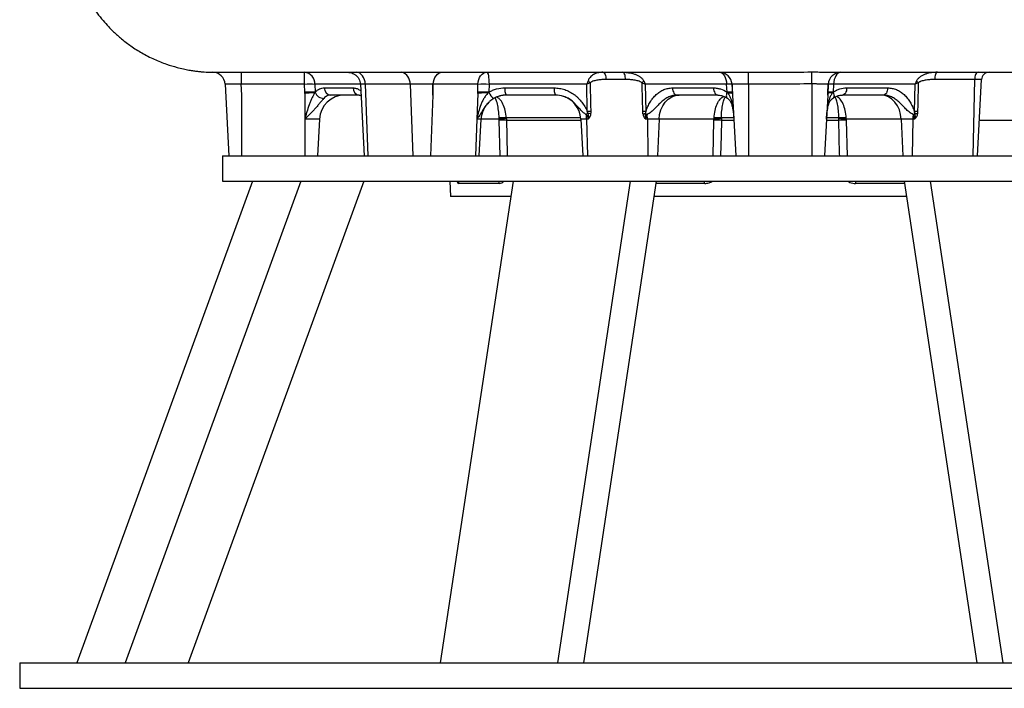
# Model space of a CAD drawing. Header units: millimetres. Extents: x 651 to 1391, y 655 to 2770.
# Tile 1 of 13: x 651 to 1039, y 655 to 919. Entities that reach past the tile are written whole.
import ezdxf

# ---------------------------------------------------------------- set-up
doc = ezdxf.new("R2010")
doc.units = ezdxf.units.MM

msp = doc.modelspace()

# ---------------------------------------------------------------- linework, layer by layer
at = {"color": 7, "linetype": 'Continuous', "lineweight": 25}
for p, q in [((738.46, 893.75), (738.46, 898.49)), ((763.35, 893.75), (763.35, 898.49)), ((928.49, 898.49), (930.03, 898.49)), ((1030.73, 898.47), (1031.1, 898.49)), ((731.98, 893.77), (733.46, 865.49)), ((738.23, 893.96), (738.46, 889.49)), ((763.35, 893.75), (738.46, 893.75)), ((763.43, 890.66), (763.35, 893.75)), ((767.44, 893.75), (767.52, 890.66)), ((785.38, 893.75), (786.86, 865.49)), ((787.28, 893.79), (788.33, 865.49)), ((804.96, 893.8), (806.01, 865.49)), ((813.97, 893.96), (813.97, 889.49)), ((831.72, 893.75), (814.12, 893.75)), ((831.67, 890.66), (831.72, 893.75)), ((836.12, 893.75), (836.06, 890.66)), ((874.72, 893.75), (836.12, 893.75)), ((874.9, 883.09), (874.72, 893.75)), ((929.85, 893.75), (897.74, 893.75)), ((897.74, 893.75), (898, 883.09)), ((930.01, 890.66), (929.85, 893.75)), ((931.97, 893.96), (932.2, 889.49)), ((938.46, 893.87), (938.46, 865.49)), ((963.46, 893.9), (963.46, 865.49)), ((969.95, 893.96), (969.72, 889.49)), ((972.07, 893.75), (971.91, 890.66)), ((1004.18, 893.75), (972.07, 893.75)), ((1003.93, 883.09), (1004.18, 893.75)), ((1028.83, 865.49), (1030.41, 895.65)), ((763.46, 890.16), (763.46, 880.02)), ((771.14, 892.33), (782.47, 892.33)), ((831.67, 890.16), (831.29, 880.02)), ((842.39, 892.33), (861.83, 892.33)), ((908.52, 892.33), (924.69, 892.33)), ((977.23, 892.33), (993.41, 892.33)), ((738.46, 889.49), (738.46, 865.49)), ((784.92, 889.49), (773.6, 889.49)), ((813.97, 889.49), (813.08, 865.49)), ((862.35, 889.49), (842.91, 889.49)), ((926.41, 889.49), (910.24, 889.49)), ((932.2, 889.49), (933.46, 865.49)), ((969.72, 889.49), (968.46, 865.49)), ((991.69, 889.49), (975.51, 889.49)), ((769.22, 880.02), (763.46, 880.02)), ((763.46, 880.02), (763.46, 865.49)), ((769.22, 880.02), (768.46, 865.49)), ((831.29, 880.02), (830.75, 865.49)), ((832.22, 865.49), (832.98, 880.02)), ((872.33, 880.02), (873.09, 865.49)), ((875.26, 880.02), (874.62, 880.02)), ((898.58, 880.02), (897.9, 880.02)), ((903.2, 880.02), (898.58, 880.02)), ((924.87, 880.02), (903.2, 880.02)), ((998.73, 880.02), (977.06, 880.02)), ((1003.34, 880.02), (998.73, 880.02)), ((1004.02, 880.02), (1003.34, 880.02)), ((730.96, 865.49), (730.96, 855.49)), ((730.96, 865.49), (1170.96, 865.49)), ((742.76, 855.49), (673.47, 665.49)), ((761.89, 855.49), (692.6, 665.49)), ((786.73, 855.49), (717.44, 665.49)), ((730.96, 855.49), (1170.96, 855.49)), ((845.59, 855.49), (816.89, 665.49)), ((820.65, 855.49), (820.96, 849.49)), ((840.23, 854.65), (824.14, 854.65)), ((891.78, 855.49), (863.08, 665.49)), ((902.07, 855.49), (873.37, 665.49)), ((999.86, 855.49), (1028.56, 665.49)), ((1010.14, 855.49), (1038.84, 665.49)), ((844.68, 849.49), (820.96, 849.49)), ((1000.76, 849.49), (901.16, 849.49)), ((650.96, 665.49), (650.96, 655.49)), ((650.96, 665.49), (1250.96, 665.49)), ((650.96, 655.49), (1250.96, 655.49))]:
    msp.add_line(p, q, dxfattribs=at)
at = {"color": 8, "linetype": 'Continuous', "lineweight": 25}
for p, q in [((780.45, 898.49), (780.48, 898.49)), ((785.35, 893.75), (767.44, 893.75)), ((1027.68, 895.65), (1026.96, 865.49)), ((832.98, 880.02), (831.29, 880.02)), ((840.11, 880.02), (832.98, 880.02)), ((840.48, 865.49), (840.13, 879.54)), ((874.62, 880.02), (872.33, 880.02)), ((874.62, 880.02), (874.96, 865.49)), ((898.58, 880.02), (898.82, 865.49)), ((903.2, 880.02), (902.59, 865.49)), ((924.55, 865.49), (924.86, 879.54)), ((974.16, 879.54), (969.2, 879.54)), ((974.15, 880.49), (969.26, 880.49)), ((977.06, 879.54), (977.37, 865.49)), ((998.73, 880.02), (999.33, 865.49)), ((1003.34, 880.02), (1003.1, 865.49)), ((921.19, 854.65), (901.94, 854.65)), ((999.98, 854.65), (980.73, 854.65))]:
    msp.add_line(p, q, dxfattribs=at)
at = {"color": 7, "linetype": 'Continuous', "lineweight": 25, "flags": 128}
for points in [[(787.28, 893.79), (787.19, 894.71), (786.97, 895.58), (786.65, 896.38), (786.23, 897.09), (785.73, 897.68), (785.15, 898.12), (784.53, 898.41), (783.89, 898.53)], [(814.12, 893.75), (814.22, 894.69), (814.44, 895.59), (814.78, 896.4), (815.22, 897.12), (815.75, 897.7), (816.34, 898.14), (816.99, 898.4), (817.65, 898.49)], [(831.72, 893.75), (831.82, 894.69), (832.04, 895.59), (832.38, 896.4), (832.82, 897.12), (833.35, 897.7), (833.94, 898.14), (834.59, 898.4), (835.25, 898.49)], [(835.25, 898.49), (835.42, 898.4), (835.57, 898.14), (835.72, 897.7), (835.85, 897.12), (835.96, 896.4), (836.04, 895.59), (836.09, 894.69), (836.12, 893.75)], [(881.04, 898.49), (881.27, 898.44), (881.49, 898.28), (881.69, 898.02), (881.88, 897.67), (882.03, 897.24), (882.14, 896.75), (882.22, 896.21), (882.25, 895.65)], [(889.98, 895.65), (889.95, 896.21), (889.88, 896.75), (889.78, 897.24), (889.65, 897.67), (889.48, 898.02), (889.3, 898.28), (889.11, 898.44), (888.9, 898.49)], [(926.99, 898.49), (927.53, 898.4), (928.05, 898.14), (928.53, 897.7), (928.96, 897.12), (929.32, 896.4), (929.59, 895.59), (929.77, 894.69), (929.85, 893.75)], [(938.46, 893.87), (938.47, 894.76), (938.47, 895.62), (938.47, 896.4), (938.47, 897.1), (938.48, 897.69), (938.48, 898.14), (938.48, 898.45), (938.48, 898.59)], [(963.46, 893.9), (963.46, 894.78), (963.45, 895.63), (963.45, 896.42), (963.44, 897.11), (963.44, 897.7), (963.43, 898.15), (963.43, 898.46), (963.43, 898.62)], [(974.94, 898.49), (974.4, 898.4), (973.87, 898.14), (973.39, 897.7), (972.96, 897.12), (972.61, 896.4), (972.33, 895.59), (972.15, 894.69), (972.07, 893.75)], [(1013.02, 898.49), (1012.82, 898.44), (1012.62, 898.28), (1012.44, 898.02), (1012.28, 897.67), (1012.14, 897.24), (1012.04, 896.75), (1011.97, 896.21), (1011.94, 895.65)], [(1029.03, 898.49), (1028.77, 898.44), (1028.53, 898.28), (1028.3, 898.02), (1028.1, 897.67), (1027.93, 897.24), (1027.8, 896.75), (1027.71, 896.21), (1027.68, 895.65)], [(876.05, 894.31), (876.2, 885.66), (876.24, 883.09)], [(896.74, 883.09), (896.5, 893.08), (896.47, 894.31)], [(1005.45, 894.31), (1005.25, 885.66), (1005.19, 883.09)], [(908.52, 892.33), (908.56, 891.77), (908.67, 891.24), (908.84, 890.74), (909.05, 890.32), (909.31, 889.97), (909.6, 889.71), (909.91, 889.55), (910.24, 889.49)], [(924.69, 892.33), (924.74, 891.77), (924.85, 891.24), (925.01, 890.74), (925.23, 890.32), (925.48, 889.97), (925.77, 889.71), (926.09, 889.55), (926.41, 889.49)], [(977.23, 892.33), (977.18, 891.77), (977.08, 891.24), (976.91, 890.74), (976.7, 890.32), (976.44, 889.97), (976.15, 889.71), (975.84, 889.55), (975.51, 889.49)], [(993.41, 892.33), (993.36, 891.77), (993.25, 891.24), (993.09, 890.74), (992.87, 890.32), (992.62, 889.97), (992.33, 889.71), (992.01, 889.55), (991.69, 889.49)], [(903.2, 880.02), (903.42, 881.89), (903.92, 883.68), (904.67, 885.32), (905.66, 886.75), (906.84, 887.91), (908.18, 888.78), (909.62, 889.31), (911.12, 889.49)], [(998.73, 880.02), (998.5, 881.89), (998.01, 883.68), (997.25, 885.32), (996.26, 886.75), (995.08, 887.91), (993.74, 888.78), (992.3, 889.31), (990.8, 889.49)], [(896.82, 882.08), (896.96, 882.1), (897.09, 882.13), (897.22, 882.15), (897.34, 882.17), (897.47, 882.2), (897.59, 882.22), (897.72, 882.24), (897.84, 882.26)], [(1005.1, 882.08), (1004.97, 882.1), (1004.84, 882.13), (1004.71, 882.15), (1004.58, 882.17), (1004.45, 882.2), (1004.33, 882.22), (1004.21, 882.24), (1004.09, 882.26)]]:
    msp.add_lwpolyline(points, dxfattribs=at)
at = {"color": 8, "linetype": 'Continuous', "lineweight": 25, "flags": 128}
for points in [[(930.03, 890.63), (929.84, 890.11), (929.74, 889.63), (929.71, 889.18), (929.76, 888.81), (929.89, 888.51), (930.09, 888.31)], [(971.89, 890.63), (972.08, 890.11), (972.19, 889.63), (972.22, 889.18), (972.17, 888.81), (972.03, 888.51), (971.84, 888.31)], [(842.98, 879.54), (843.13, 873.55), (843.34, 865.49)], [(927.77, 879.54), (927.64, 873.55), (927.47, 865.49)], [(974.46, 865.49), (974.44, 866.32), (974.16, 879.54)], [(823.98, 855.49), (824.06, 855.21), (824.14, 854.65)], [(840.23, 854.65), (840.16, 855.21), (840.09, 855.49)], [(921.19, 854.65), (921.17, 855.21), (921.15, 855.49)], [(980.77, 855.49), (980.75, 855.21), (980.73, 854.65)]]:
    msp.add_lwpolyline(points, dxfattribs=at)
at = {"color": 7, "linetype": 'Continuous', "lineweight": 25}
for centre, radius, start, end in [((726.99, 893.5), 5, 3, 88.8648), ((762.88, 893.95), 4.56, 357.4767, 84.1252), ((800.5, 894.2), 4.47, 354.9934, 76.1289), ((926.99, 893.49), 5, 3, 90), ((974.94, 893.49), 5, 90, 177), ((1033.41, 895.49), 3, 90.0026, 177.1233), ((765.39, 832.3), 61.48, 88.0939, 91.9061), ((833.92, 822.09), 71.69, 88.2424, 91.7576), ((869.8, 888.87), 8.28, 41.0059, 49.1458), ((888.41, 901.41), 10.74, 318.6357, 324.2991), ((930.92, 879.99), 13.8, 85.5758, 94.4242), ((971.01, 879.99), 13.8, 85.5758, 94.4242), ((1013.52, 901.41), 10.74, 215.7009, 221.3643), ((765.48, 829.21), 61.48, 88.0939, 91.9061), ((770.96, 891.85), 3.66, 199.5174, 270.4637), ((773.88, 892.21), 2.74, 177.4767, 264.1252), ((785.2, 892.21), 2.74, 177.4767, 264.1252), ((833.87, 819), 71.69, 88.2424, 91.7576), ((840.68, 892.39), 4.96, 200.7589, 237.714), ((846.8, 891.67), 4.47, 171.486, 209.2533), ((866.25, 891.67), 4.47, 171.486, 209.2533), ((931.08, 876.9), 13.8, 85.5758, 94.4242), ((970.85, 876.9), 13.8, 85.5758, 94.4242), ((779.21, 879.49), 10, 90, 177), ((842.97, 879.49), 10, 133.1968, 177), ((842.97, 879.49), 10, 90, 120.581), ((862.34, 879.49), 10, 3, 77.3309), ((900.77, 844.12), 45.96, 123.9002, 124.8558), ((853.11, 879.51), 21.51, 1.3366, 6.1859), ((875.57, 798.21), 84.88, 89.5468, 90.4532), ((869.69, 848.04), 34.66, 79.1753, 80.9645), ((897.37, 808.35), 74.74, 89.5169, 90.4831), ((902.29, 888.37), 7.56, 233.9063, 239.9217), ((867.35, 879.52), 31.24, 0.915, 4.25), ((1034.57, 879.52), 31.24, 175.75, 179.085), ((999.63, 888.37), 7.56, 300.0783, 306.0937), ((1004.56, 808.35), 74.74, 89.5169, 90.4831), ((841.52, 861.08), 19.46, 85.8167, 94.1833), ((842.55, 845.61), 34.49, 89.3288, 94.0581), ((841.56, 842.52), 37.05, 87.7957, 92.2043), ((926.32, 840.96), 38.61, 87.8441, 92.1559), ((927.1, 853.2), 26.91, 88.5654, 94.7532), ((926.33, 860.27), 20.27, 85.9077, 94.0923), ((975.59, 860.27), 20.27, 85.9077, 94.0923), ((974.83, 853.2), 26.91, 85.2468, 91.4346), ((975.61, 840.96), 38.61, 87.8441, 92.1559)]:
    msp.add_arc(centre, radius, start, end, dxfattribs=at)
for points, knots in [([(667.48, 977.63), (667.52, 976.48), (667.68, 972.14), (668.34, 964.9), (669.37, 956.21), (670.58, 948.37), (671.94, 941.34), (673.99, 935.25), (676.35, 930.03), (678.87, 925.62), (681.36, 921.98), (683.7, 919.03), (685.87, 916.61), (688.28, 914.18), (691.21, 911.57), (694.93, 908.74), (699.23, 906.01), (703.93, 903.6), (708.59, 901.74), (712.48, 900.54), (715.45, 899.82), (717.64, 899.39), (719.57, 899.08), (721.22, 898.87), (722.67, 898.72), (724.01, 898.62), (725.21, 898.55), (726.22, 898.52), (726.8, 898.51), (727.01, 898.5), (727.02, 898.5)], [0, 0, 0, 0, 0.028443, 0.106969, 0.179045, 0.244183, 0.302576, 0.355222, 0.402321, 0.44398, 0.480282, 0.511293, 0.537061, 0.560961, 0.596008, 0.634681, 0.676964, 0.722817, 0.765998, 0.80186, 0.823975, 0.841994, 0.857258, 0.872545, 0.888996, 0.907509, 0.933323, 0.963749, 0.99926, 1, 1, 1, 1]), ([(727.02, 898.5), (727.27, 898.5), (727.8, 898.5), (728.68, 898.5), (730.52, 898.49), (733.82, 898.49), (738.18, 898.49), (743.53, 898.49), (749.53, 898.49), (755.98, 898.49), (762.71, 898.49), (770.11, 898.49), (776.05, 898.49), (779.67, 898.49), (780.45, 898.49)], [0, 0, 0, 0, 0.034391, 0.073738, 0.181233, 0.289018, 0.396673, 0.504382, 0.61234, 0.702694, 0.793578, 0.885157, 0.975463, 1, 1, 1, 1]), ([(727.09, 898.5), (727.09, 898.5), (727.22, 898.5), (727.61, 898.5), (727.77, 898.5), (728.06, 898.49), (728.16, 898.49), (728.33, 898.49), (728.38, 898.49), (728.5, 898.49), (728.56, 898.49), (728.63, 898.49)], [0, 0, 0, 0, 0.5, 0.5, 0.75, 0.75, 0.875, 0.875, 0.9375, 0.9375, 1, 1, 1, 1]), ([(728.63, 898.49), (728.88, 898.49), (729.16, 898.49), (729.78, 898.49), (730.11, 898.49), (730.81, 898.49), (731.18, 898.49), (731.97, 898.49), (732.38, 898.49), (733.67, 898.49), (734.57, 898.49), (736, 898.49), (736.49, 898.49), (737.47, 898.49), (737.97, 898.49), (738.46, 898.49)], [0, 0, 0, 0, 0.125, 0.125, 0.25, 0.25, 0.375, 0.375, 0.5, 0.5, 0.75, 0.75, 0.875, 0.875, 1, 1, 1, 1]), ([(780.43, 898.49), (780.43, 898.49), (780.43, 898.49), (780.47, 898.49), (780.54, 898.49), (780.7, 898.48), (781.19, 898.44), (781.97, 898.27), (782.94, 897.84), (783.8, 897.2), (784.52, 896.39), (785.04, 895.41), (785.34, 894.5), (785.35, 893.93), (785.35, 893.75)], [0, 0, 0, 0, 0.009111, 0.032913, 0.045863, 0.060867, 0.101473, 0.230842, 0.367905, 0.508313, 0.637271, 0.781535, 0.931911, 1, 1, 1, 1]), ([(780.48, 898.49), (780.59, 898.49), (780.74, 898.5), (781.15, 898.5), (781.39, 898.51), (781.97, 898.52), (782.3, 898.52), (783.04, 898.53), (783.44, 898.53), (783.89, 898.53)], [0, 0, 0, 0, 0.25, 0.25, 0.5, 0.5, 0.75, 0.75, 1, 1, 1, 1]), ([(783.89, 898.53), (786.82, 898.52), (789.76, 898.52), (795.65, 898.52), (798.61, 898.53), (801.57, 898.54)], [0, 0, 0, 0, 0.5, 0.5, 1, 1, 1, 1]), ([(801.57, 898.54), (802.07, 898.54), (802.6, 898.54), (803.45, 898.54), (803.74, 898.53), (804.34, 898.53), (804.65, 898.53), (805.59, 898.52), (806.23, 898.51), (807.23, 898.5), (807.57, 898.5), (808.08, 898.49), (808.25, 898.49), (808.6, 898.49), (808.78, 898.49), (808.95, 898.49)], [0, 0, 0, 0, 0.25, 0.25, 0.375, 0.375, 0.5, 0.5, 0.75, 0.75, 0.875, 0.875, 0.9375, 0.9375, 1, 1, 1, 1]), ([(808.95, 898.49), (808.95, 898.49), (809.24, 898.49), (809.53, 898.49), (809.81, 898.49)], [0, 0, 0, 0, 0.000069, 1, 1, 1, 1]), ([(809.81, 898.49), (810.83, 898.49), (814.61, 898.49), (821.22, 898.49), (829.25, 898.49), (836, 898.49), (841.47, 898.49), (846.13, 898.49), (851.21, 898.49), (857.32, 898.49), (864.69, 898.49), (873.41, 898.49), (882.86, 898.49), (892.96, 898.49), (903.61, 898.49), (915.32, 898.49), (923.73, 898.49), (928.25, 898.49), (928.49, 898.49)], [0, 0, 0, 0, 0.030484, 0.113135, 0.187448, 0.253373, 0.294534, 0.331982, 0.374375, 0.425319, 0.48789, 0.559938, 0.641575, 0.718839, 0.803303, 0.895137, 0.994537, 1, 1, 1, 1]), ([(881.04, 898.49), (880.46, 898.49), (879.89, 898.44), (878.79, 898.23), (878.25, 898.06), (877.47, 897.7), (877.22, 897.55), (876.73, 897.22), (876.5, 897.04), (876.06, 896.6), (875.85, 896.35), (875.58, 895.94), (875.5, 895.79), (875.35, 895.48), (875.28, 895.31), (875.22, 895.14)], [0, 0, 0, 0, 0.25, 0.25, 0.5, 0.5, 0.625, 0.625, 0.75, 0.75, 0.875, 0.875, 0.9375, 0.9375, 1, 1, 1, 1]), ([(888.9, 898.49), (889.68, 898.49), (890.45, 898.44), (891.96, 898.23), (892.71, 898.06), (893.82, 897.7), (894.18, 897.55), (894.88, 897.22), (895.22, 897.04), (895.86, 896.6), (896.17, 896.35), (896.57, 895.94), (896.7, 895.79), (896.93, 895.48), (897.04, 895.31), (897.13, 895.14)], [0, 0, 0, 0, 0.25, 0.25, 0.5, 0.5, 0.625, 0.625, 0.75, 0.75, 0.875, 0.875, 0.9375, 0.9375, 1, 1, 1, 1]), ([(930.03, 898.49), (930.17, 898.49), (930.32, 898.49), (930.61, 898.49), (930.76, 898.5), (931.22, 898.5), (931.54, 898.51), (932.19, 898.52), (932.53, 898.53), (933.23, 898.54), (933.58, 898.55), (934.3, 898.56), (934.66, 898.57), (935.41, 898.58), (935.78, 898.58), (936.93, 898.59), (937.7, 898.6), (938.48, 898.59)], [0, 0, 0, 0, 0.0625, 0.0625, 0.125, 0.125, 0.25, 0.25, 0.375, 0.375, 0.5, 0.5, 0.625, 0.625, 0.75, 0.75, 1, 1, 1, 1]), ([(938.48, 898.59), (942.64, 898.58), (946.8, 898.58), (955.11, 898.58), (959.27, 898.6), (963.43, 898.62)], [0, 0, 0, 0, 0.5, 0.5, 1, 1, 1, 1]), ([(963.43, 898.62), (964.26, 898.62), (965.09, 898.62), (966.3, 898.61), (966.7, 898.6), (967.49, 898.59), (967.89, 898.58), (969.03, 898.56), (969.75, 898.54), (970.79, 898.51), (971.12, 898.51), (971.59, 898.5), (971.75, 898.5), (971.97, 898.49), (972.05, 898.49), (972.19, 898.49), (972.27, 898.49), (972.34, 898.49)], [0, 0, 0, 0, 0.25, 0.25, 0.375, 0.375, 0.5, 0.5, 0.75, 0.75, 0.875, 0.875, 0.9375, 0.9375, 0.96875, 0.96875, 1, 1, 1, 1]), ([(972.34, 898.49), (972.34, 898.49), (972.64, 898.49), (973.27, 898.49), (973.6, 898.49), (973.77, 898.49)], [0, 0, 0, 0, 0.00002, 0.475537, 1, 1, 1, 1]), ([(973.77, 898.49), (974.01, 898.49), (978.57, 898.49), (987.55, 898.49), (1000.83, 898.49), (1014.45, 898.49), (1028.35, 898.49), (1042.47, 898.49), (1055.86, 898.49), (1068.44, 898.49), (1080.16, 898.49), (1090.63, 898.49), (1099.87, 898.49), (1107.91, 898.49), (1115.62, 898.49), (1120.3, 898.49), (1122.66, 898.49)], [0, 0, 0, 0, 0.003998, 0.07722, 0.153572, 0.233153, 0.316116, 0.402657, 0.492909, 0.571006, 0.651789, 0.735217, 0.799442, 0.86501, 0.931873, 1, 1, 1, 1]), ([(1013.02, 898.49), (1012.25, 898.49), (1011.48, 898.44), (1009.96, 898.23), (1009.21, 898.06), (1008.1, 897.7), (1007.74, 897.55), (1007.04, 897.22), (1006.7, 897.04), (1006.06, 896.6), (1005.75, 896.35), (1005.35, 895.94), (1005.22, 895.79), (1004.99, 895.48), (1004.88, 895.31), (1004.79, 895.14)], [0, 0, 0, 0, 0.25, 0.25, 0.5, 0.5, 0.625, 0.625, 0.75, 0.75, 0.875, 0.875, 0.9375, 0.9375, 1, 1, 1, 1]), ([(738.24, 893.75), (737.82, 893.75), (737.41, 893.75), (736.59, 893.75), (736.2, 893.75), (735.64, 893.75), (735.45, 893.75), (735.09, 893.75), (734.91, 893.75), (734.4, 893.75), (734.09, 893.75), (733.51, 893.75), (733.25, 893.75), (732.8, 893.75), (732.61, 893.75), (732.37, 893.76), (732.31, 893.76), (732.19, 893.76), (732.14, 893.76), (732.02, 893.77), (731.98, 893.77), (731.98, 893.77)], [0, 0, 0, 0, 0.125, 0.125, 0.25, 0.25, 0.3125, 0.3125, 0.375, 0.375, 0.5, 0.5, 0.625, 0.625, 0.75, 0.75, 0.8125, 0.8125, 0.875, 0.875, 1, 1, 1, 1]), ([(804.96, 893.8), (802.01, 893.79), (799.06, 893.79), (793.17, 893.78), (790.23, 893.78), (787.28, 893.79)], [0, 0, 0, 0, 0.5, 0.5, 1, 1, 1, 1]), ([(813.96, 893.75), (813.66, 893.75), (813.33, 893.75), (812.62, 893.75), (812.25, 893.75), (811.67, 893.75), (811.47, 893.75), (811.07, 893.75), (810.87, 893.75), (810.25, 893.75), (809.84, 893.75), (809.01, 893.75), (808.59, 893.76), (807.78, 893.77), (807.39, 893.78), (806.82, 893.79), (806.63, 893.79), (806.26, 893.8), (806.08, 893.8), (805.57, 893.81), (805.25, 893.81), (804.96, 893.8)], [0, 0, 0, 0, 0.125, 0.125, 0.25, 0.25, 0.3125, 0.3125, 0.375, 0.375, 0.5, 0.5, 0.625, 0.625, 0.75, 0.75, 0.8125, 0.8125, 0.875, 0.875, 1, 1, 1, 1]), ([(875.22, 895.14), (875.15, 894.91), (875.07, 894.69), (874.9, 894.22), (874.81, 893.99), (874.72, 893.75)], [0, 0, 0, 0, 0.5, 0.5, 1, 1, 1, 1]), ([(876.05, 894.31), (875.84, 894.22), (875.62, 894.13), (875.18, 893.94), (874.95, 893.85), (874.72, 893.75)], [0, 0, 0, 0, 0.5, 0.5, 1, 1, 1, 1]), ([(882.25, 895.65), (881.71, 895.65), (881.17, 895.63), (880.1, 895.56), (879.56, 895.51), (878.5, 895.35), (877.98, 895.24), (877.21, 894.99), (876.96, 894.9), (876.6, 894.72), (876.48, 894.65), (876.26, 894.5), (876.15, 894.41), (876.05, 894.31)], [0, 0, 0, 0, 0.25, 0.25, 0.5, 0.5, 0.75, 0.75, 0.875, 0.875, 0.9375, 0.9375, 1, 1, 1, 1]), ([(896.47, 894.31), (896.37, 894.41), (896.25, 894.5), (896, 894.65), (895.88, 894.72), (895.49, 894.9), (895.22, 894.99), (894.41, 895.24), (893.86, 895.35), (892.75, 895.51), (892.2, 895.56), (891.09, 895.63), (890.53, 895.65), (889.98, 895.65)], [0, 0, 0, 0, 0.0625, 0.0625, 0.125, 0.125, 0.25, 0.25, 0.5, 0.5, 0.75, 0.75, 1, 1, 1, 1]), ([(896.47, 894.31), (896.7, 894.22), (896.92, 894.13), (897.34, 893.94), (897.55, 893.85), (897.74, 893.75)], [0, 0, 0, 0, 0.5, 0.5, 1, 1, 1, 1]), ([(897.13, 895.14), (897.25, 894.91), (897.36, 894.69), (897.57, 894.22), (897.66, 893.99), (897.74, 893.75)], [0, 0, 0, 0, 0.5, 0.5, 1, 1, 1, 1]), ([(938.46, 893.87), (938.04, 893.87), (937.63, 893.87), (936.81, 893.86), (936.41, 893.84), (935.65, 893.82), (935.28, 893.8), (934.58, 893.77), (934.25, 893.76), (933.81, 893.75), (933.67, 893.75), (933.4, 893.75), (933.27, 893.75), (932.91, 893.75), (932.71, 893.75), (932.37, 893.75), (932.24, 893.75), (932.05, 893.75), (932, 893.75), (931.98, 893.75)], [0, 0, 0, 0, 0.125, 0.125, 0.25, 0.25, 0.375, 0.375, 0.5, 0.5, 0.5625, 0.5625, 0.625, 0.625, 0.75, 0.75, 0.875, 0.875, 1, 1, 1, 1]), ([(963.46, 893.9), (959.3, 893.87), (955.13, 893.86), (946.8, 893.85), (942.63, 893.86), (938.46, 893.87)], [0, 0, 0, 0, 0.5, 0.5, 1, 1, 1, 1]), ([(969.94, 893.75), (969.92, 893.75), (969.87, 893.75), (969.68, 893.75), (969.55, 893.75), (969.3, 893.75), (969.2, 893.75), (969, 893.75), (968.89, 893.75), (968.53, 893.75), (968.26, 893.75), (967.67, 893.77), (967.34, 893.79), (966.64, 893.83), (966.28, 893.84), (965.7, 893.87), (965.5, 893.87), (965.1, 893.89), (964.9, 893.89), (964.29, 893.9), (963.88, 893.9), (963.46, 893.9)], [0, 0, 0, 0, 0.125, 0.125, 0.25, 0.25, 0.3125, 0.3125, 0.375, 0.375, 0.5, 0.5, 0.625, 0.625, 0.75, 0.75, 0.8125, 0.8125, 0.875, 0.875, 1, 1, 1, 1]), ([(1004.79, 895.14), (1004.67, 894.91), (1004.56, 894.69), (1004.36, 894.22), (1004.27, 893.99), (1004.18, 893.75)], [0, 0, 0, 0, 0.5, 0.5, 1, 1, 1, 1]), ([(1005.45, 894.31), (1005.23, 894.22), (1005.01, 894.13), (1004.58, 893.94), (1004.38, 893.85), (1004.18, 893.75)], [0, 0, 0, 0, 0.5, 0.5, 1, 1, 1, 1]), ([(1011.94, 895.65), (1011.39, 895.65), (1010.84, 895.63), (1009.73, 895.56), (1009.17, 895.51), (1008.07, 895.35), (1007.51, 895.24), (1006.7, 894.99), (1006.43, 894.9), (1006.05, 894.72), (1005.92, 894.65), (1005.68, 894.5), (1005.56, 894.41), (1005.45, 894.31)], [0, 0, 0, 0, 0.25, 0.25, 0.5, 0.5, 0.75, 0.75, 0.875, 0.875, 0.9375, 0.9375, 1, 1, 1, 1]), ([(1027.68, 895.65), (1025.11, 895.65), (1022.52, 895.65), (1017.27, 895.65), (1014.62, 895.65), (1011.94, 895.65)], [0, 0, 0, 0, 0.5, 0.5, 1, 1, 1, 1]), ([(767.48, 890.6), (767.28, 890.27), (767.07, 889.9), (766.76, 889.32), (766.65, 889.12), (766.45, 888.72), (766.34, 888.51), (766.04, 887.88), (765.85, 887.45), (765.48, 886.56), (765.31, 886.11), (764.81, 884.74), (764.51, 883.81), (764.1, 882.39), (763.97, 881.92), (763.71, 880.97), (763.59, 880.49), (763.46, 880.02)], [0, 0, 0, 0, 0.125, 0.125, 0.1875, 0.1875, 0.25, 0.25, 0.375, 0.375, 0.5, 0.5, 0.75, 0.75, 0.875, 0.875, 1, 1, 1, 1]), ([(767.48, 890.6), (767.46, 890.58), (767.43, 890.57), (767.37, 890.55), (767.34, 890.54), (767.25, 890.51), (767.19, 890.5), (766.99, 890.46), (766.85, 890.44), (766.41, 890.39), (766.08, 890.36), (765.38, 890.3), (765.01, 890.28), (764.25, 890.22), (763.86, 890.19), (763.46, 890.16)], [0, 0, 0, 0, 0.03125, 0.03125, 0.0625, 0.0625, 0.125, 0.125, 0.25, 0.25, 0.5, 0.5, 0.75, 0.75, 1, 1, 1, 1]), ([(767.48, 890.6), (767.49, 890.61), (767.5, 890.61), (767.5, 890.62), (767.51, 890.62), (767.51, 890.63), (767.51, 890.63)], [0, 0, 0, 0, 0.00004581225, 0.00004581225, 0.00004581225, 0.00006531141, 0.00006531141, 0.00006531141, 0.00006531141]), ([(767.52, 890.66), (767.79, 890.93), (768.07, 891.18), (768.65, 891.59), (768.95, 891.77), (769.87, 892.19), (770.5, 892.33), (771.14, 892.33)], [0, 0, 0, 0, 0.25, 0.25, 0.5, 0.5, 1, 1, 1, 1]), ([(835.99, 890.6), (835.63, 890.27), (835.3, 889.9), (834.84, 889.32), (834.69, 889.12), (834.41, 888.72), (834.28, 888.51), (833.9, 887.88), (833.67, 887.45), (833.25, 886.56), (833.06, 886.11), (832.53, 884.74), (832.24, 883.81), (831.86, 882.39), (831.74, 881.92), (831.51, 880.97), (831.4, 880.49), (831.29, 880.02)], [0, 0, 0, 0, 0.125, 0.125, 0.1875, 0.1875, 0.25, 0.25, 0.375, 0.375, 0.5, 0.5, 0.75, 0.75, 0.875, 0.875, 1, 1, 1, 1]), ([(835.99, 890.6), (835.94, 890.58), (835.89, 890.57), (835.8, 890.55), (835.75, 890.54), (835.61, 890.51), (835.51, 890.5), (835.21, 890.46), (835.02, 890.44), (834.43, 890.39), (834.05, 890.36), (833.29, 890.3), (832.93, 890.28), (832.26, 890.22), (831.95, 890.19), (831.67, 890.16)], [0, 0, 0, 0, 0.03125, 0.03125, 0.0625, 0.0625, 0.125, 0.125, 0.25, 0.25, 0.5, 0.5, 0.75, 0.75, 1, 1, 1, 1]), ([(835.99, 890.6), (836, 890.61), (836.02, 890.61), (836.03, 890.62), (836.03, 890.62), (836.04, 890.63), (836.05, 890.63)], [0, 0, 0, 0, 0.00004581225, 0.00004581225, 0.00004581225, 0.00006531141, 0.00006531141, 0.00006531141, 0.00006531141]), ([(836.06, 890.66), (836.55, 890.93), (837.04, 891.18), (838.06, 891.59), (838.59, 891.77), (840.19, 892.19), (841.28, 892.33), (842.39, 892.33)], [0, 0, 0, 0, 0.25, 0.25, 0.5, 0.5, 1, 1, 1, 1]), ([(861.83, 892.33), (862.54, 892.33), (863.25, 892.28), (864.63, 892.05), (865.3, 891.88), (866.3, 891.55), (866.63, 891.42), (867.28, 891.15), (867.6, 890.99), (868.54, 890.5), (869.13, 890.13), (869.98, 889.51), (870.25, 889.29), (870.79, 888.83), (871.05, 888.59), (871.81, 887.83), (872.27, 887.3), (873.13, 886.18), (873.52, 885.59), (874.06, 884.67), (874.23, 884.35), (874.57, 883.73), (874.73, 883.41), (874.9, 883.09)], [0, 0, 0, 0, 0.125, 0.125, 0.25, 0.25, 0.3125, 0.3125, 0.375, 0.375, 0.5, 0.5, 0.5625, 0.5625, 0.625, 0.625, 0.75, 0.75, 0.875, 0.875, 0.9375, 0.9375, 1, 1, 1, 1]), ([(898, 883.09), (898.12, 883.41), (898.25, 883.72), (898.5, 884.35), (898.63, 884.66), (899.05, 885.58), (899.36, 886.18), (900.03, 887.31), (900.39, 887.84), (900.99, 888.59), (901.2, 888.83), (901.63, 889.29), (901.85, 889.51), (902.54, 890.14), (903.02, 890.51), (903.78, 891), (904.04, 891.15), (904.56, 891.42), (904.84, 891.55), (905.66, 891.88), (906.22, 892.05), (907.35, 892.28), (907.93, 892.33), (908.52, 892.33)], [0, 0, 0, 0, 0.0625, 0.0625, 0.125, 0.125, 0.25, 0.25, 0.375, 0.375, 0.4375, 0.4375, 0.5, 0.5, 0.625, 0.625, 0.6875, 0.6875, 0.75, 0.75, 0.875, 0.875, 1, 1, 1, 1]), ([(924.69, 892.33), (925.15, 892.33), (925.61, 892.3), (926.53, 892.15), (926.99, 892.05), (928.33, 891.62), (929.19, 891.21), (930.01, 890.66)], [0, 0, 0, 0, 0.25, 0.25, 0.5, 0.5, 1, 1, 1, 1]), ([(930.08, 890.6), (930.07, 890.61), (930.06, 890.61), (930.04, 890.62), (930.04, 890.62), (930.03, 890.63), (930.03, 890.63)], [0, 0, 0, 0, 0.00004581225, 0.00004581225, 0.00004581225, 0.00006531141, 0.00006531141, 0.00006531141, 0.00006531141]), ([(930.08, 890.6), (930.39, 890.27), (930.64, 889.9), (930.98, 889.32), (931.08, 889.12), (931.27, 888.72), (931.35, 888.51), (931.59, 887.88), (931.72, 887.45), (931.95, 886.56), (932.04, 886.11), (932.29, 884.74), (932.41, 883.81), (932.54, 882.39), (932.58, 881.92), (932.65, 880.97), (932.68, 880.49), (932.7, 880.02)], [0, 0, 0, 0, 0.125, 0.125, 0.1875, 0.1875, 0.25, 0.25, 0.375, 0.375, 0.5, 0.5, 0.75, 0.75, 0.875, 0.875, 1, 1, 1, 1]), ([(930.08, 890.6), (930.12, 890.58), (930.16, 890.57), (930.23, 890.55), (930.27, 890.54), (930.39, 890.51), (930.46, 890.5), (930.68, 890.46), (930.82, 890.44), (931.21, 890.39), (931.43, 890.36), (931.79, 890.3), (931.93, 890.28), (932.12, 890.22), (932.17, 890.19), (932.17, 890.16)], [0, 0, 0, 0, 0.03125, 0.03125, 0.0625, 0.0625, 0.125, 0.125, 0.25, 0.25, 0.5, 0.5, 0.75, 0.75, 1, 1, 1, 1]), ([(971.84, 890.6), (971.54, 890.27), (971.28, 889.9), (970.95, 889.32), (970.84, 889.12), (970.65, 888.72), (970.57, 888.51), (970.33, 887.88), (970.2, 887.45), (969.97, 886.56), (969.88, 886.11), (969.63, 884.74), (969.52, 883.81), (969.38, 882.39), (969.34, 881.92), (969.28, 880.97), (969.25, 880.49), (969.22, 880.02)], [0, 0, 0, 0, 0.125, 0.125, 0.1875, 0.1875, 0.25, 0.25, 0.375, 0.375, 0.5, 0.5, 0.75, 0.75, 0.875, 0.875, 1, 1, 1, 1]), ([(971.84, 890.6), (971.81, 890.58), (971.77, 890.57), (971.69, 890.55), (971.65, 890.54), (971.54, 890.51), (971.46, 890.5), (971.24, 890.46), (971.1, 890.44), (970.72, 890.39), (970.5, 890.36), (970.13, 890.3), (969.99, 890.28), (969.81, 890.22), (969.76, 890.19), (969.75, 890.16)], [0, 0, 0, 0, 0.03125, 0.03125, 0.0625, 0.0625, 0.125, 0.125, 0.25, 0.25, 0.5, 0.5, 0.75, 0.75, 1, 1, 1, 1]), ([(971.84, 890.6), (971.86, 890.61), (971.87, 890.61), (971.88, 890.62), (971.88, 890.62), (971.89, 890.63), (971.89, 890.63)], [0, 0, 0, 0, 0.00004581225, 0.00004581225, 0.00004581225, 0.00006531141, 0.00006531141, 0.00006531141, 0.00006531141]), ([(971.91, 890.66), (972.32, 890.93), (972.74, 891.18), (973.61, 891.59), (974.05, 891.77), (975.4, 892.19), (976.31, 892.33), (977.23, 892.33)], [0, 0, 0, 0, 0.25, 0.25, 0.5, 0.5, 1, 1, 1, 1]), ([(993.41, 892.33), (993.99, 892.33), (994.58, 892.28), (995.72, 892.05), (996.28, 891.88), (997.09, 891.55), (997.36, 891.42), (997.89, 891.15), (998.15, 890.99), (998.91, 890.5), (999.39, 890.13), (1000.08, 889.51), (1000.3, 889.29), (1000.73, 888.83), (1000.94, 888.59), (1001.54, 887.83), (1001.9, 887.3), (1002.57, 886.18), (1002.87, 885.59), (1003.29, 884.67), (1003.42, 884.35), (1003.68, 883.73), (1003.8, 883.41), (1003.93, 883.09)], [0, 0, 0, 0, 0.125, 0.125, 0.25, 0.25, 0.3125, 0.3125, 0.375, 0.375, 0.5, 0.5, 0.5625, 0.5625, 0.625, 0.625, 0.75, 0.75, 0.875, 0.875, 0.9375, 0.9375, 1, 1, 1, 1]), ([(770.99, 888.19), (770.79, 887.96), (770.55, 887.69), (770.15, 887.24), (770.01, 887.08), (769.72, 886.75), (769.58, 886.58), (769.14, 886.07), (768.83, 885.71), (768.21, 884.97), (767.89, 884.59), (767.25, 883.84), (766.93, 883.48), (766.27, 882.75), (765.93, 882.4), (765.25, 881.7), (764.9, 881.36), (764.36, 880.85), (764.18, 880.68), (763.82, 880.35), (763.64, 880.18), (763.46, 880.02)], [0, 0, 0, 0, 0.125, 0.125, 0.1875, 0.1875, 0.25, 0.25, 0.375, 0.375, 0.5, 0.5, 0.625, 0.625, 0.75, 0.75, 0.875, 0.875, 0.9375, 0.9375, 1, 1, 1, 1]), ([(773.6, 889.49), (773.11, 889.49), (772.65, 889.38), (771.99, 889.05), (771.77, 888.91), (771.37, 888.59), (771.17, 888.4), (770.99, 888.19)], [0, 0, 0, 0, 0.5, 0.5, 0.75, 0.75, 1, 1, 1, 1]), ([(784.94, 889.47), (785.05, 889.48), (785.22, 889.49), (785.51, 889.36), (785.61, 889.31)], [0, 0, 0, 0, 0.611184, 1, 1, 1, 1]), ([(838.04, 888.19), (837.46, 887.87), (836.85, 887.52), (836.4, 887.02), (836.37, 886.99)], [0, 0, 0, 0, 0.943399, 1, 1, 1, 1]), ([(842.91, 889.49), (842.05, 889.49), (841.21, 889.38), (839.97, 889.05), (839.57, 888.91), (838.78, 888.59), (838.4, 888.4), (838.04, 888.19)], [0, 0, 0, 0, 0.5, 0.5, 0.75, 0.75, 1, 1, 1, 1]), ([(866.25, 888.65), (865.21, 889.01), (863.94, 889.46), (862.6, 889.49), (862.35, 889.49)], [0, 0, 0, 0, 0.811837, 1, 1, 1, 1]), ([(910.24, 889.49), (909.69, 889.49), (909.15, 889.43), (908.34, 889.25), (908.08, 889.18), (907.55, 889), (907.29, 888.9), (906.51, 888.55), (906.02, 888.27), (905.05, 887.61), (904.58, 887.23), (903.68, 886.41), (903.24, 885.98), (902.37, 885.07), (901.94, 884.6), (901.04, 883.7), (900.57, 883.26), (899.83, 882.66), (899.57, 882.47), (899.05, 882.12), (898.78, 881.96), (898.5, 881.83)], [0, 0, 0, 0, 0.125, 0.125, 0.1875, 0.1875, 0.25, 0.25, 0.375, 0.375, 0.5, 0.5, 0.625, 0.625, 0.75, 0.75, 0.875, 0.875, 0.9375, 0.9375, 1, 1, 1, 1]), ([(926.43, 889.47), (926.8, 889.45), (927.6, 889.43), (928.84, 889.04), (929.69, 888.54), (930.09, 888.3)], [0, 0, 0, 0, 0.296968, 0.663851, 1, 1, 1, 1]), ([(930.07, 888.3), (930.23, 888.2), (930.64, 887.92), (931.14, 887.33), (931.67, 886.38), (932.09, 885.06), (932.4, 883.45), (932.59, 881.74), (932.67, 880.55), (932.7, 880.02)], [0, 0, 0, 0, 0.067378, 0.180853, 0.33154, 0.489825, 0.654367, 0.84362, 1, 1, 1, 1]), ([(969.22, 880.02), (969.26, 880.67), (969.35, 881.98), (969.57, 883.76), (969.9, 885.29), (970.31, 886.5), (970.86, 887.43), (971.34, 887.99), (971.76, 888.24), (971.85, 888.3)], [0, 0, 0, 0, 0.190903, 0.380565, 0.538773, 0.683133, 0.824809, 0.963322, 1, 1, 1, 1]), ([(971.84, 888.27), (972.03, 888.41), (972.61, 888.82), (973.66, 889.23), (974.71, 889.49), (975.32, 889.47), (975.51, 889.46)], [0, 0, 0, 0, 0.157304, 0.496883, 0.843357, 1, 1, 1, 1]), ([(1003.42, 881.83), (1003.14, 881.96), (1002.88, 882.12), (1002.36, 882.46), (1002.11, 882.65), (1001.37, 883.24), (1000.9, 883.69), (1000, 884.59), (999.56, 885.06), (998.91, 885.74), (998.69, 885.96), (998.25, 886.4), (998.03, 886.61), (997.35, 887.23), (996.88, 887.6), (996.16, 888.09), (995.91, 888.25), (995.41, 888.53), (995.16, 888.66), (994.38, 889.01), (993.86, 889.19), (992.79, 889.43), (992.24, 889.49), (991.69, 889.49)], [0, 0, 0, 0, 0.0625, 0.0625, 0.125, 0.125, 0.25, 0.25, 0.375, 0.375, 0.4375, 0.4375, 0.5, 0.5, 0.625, 0.625, 0.6875, 0.6875, 0.75, 0.75, 0.875, 0.875, 1, 1, 1, 1]), ([(875.26, 880.02), (875.26, 880.19), (875.24, 880.35), (875.16, 880.68), (875.11, 880.84), (874.9, 881.3), (874.71, 881.57), (874.5, 881.83)], [0, 0, 0, 0, 0.25, 0.25, 0.5, 0.5, 1, 1, 1, 1]), ([(875.13, 882.26), (875.1, 882.4), (875.06, 882.54), (874.98, 882.82), (874.94, 882.95), (874.9, 883.09)], [0, 0, 0, 0, 0.5, 0.5, 1, 1, 1, 1]), ([(875.13, 882.26), (875.24, 881.9), (875.31, 881.52), (875.36, 880.76), (875.34, 880.39), (875.26, 880.02)], [0, 0, 0, 0, 0.5, 0.5, 1, 1, 1, 1]), ([(876.2, 882.08), (876.15, 881.68), (876.05, 881.3), (875.83, 880.77), (875.74, 880.59), (875.52, 880.28), (875.4, 880.14), (875.26, 880.02)], [0, 0, 0, 0, 0.5, 0.5, 0.75, 0.75, 1, 1, 1, 1]), ([(876.24, 883.09), (876.24, 882.92), (876.24, 882.75), (876.23, 882.41), (876.22, 882.25), (876.2, 882.08)], [0, 0, 0, 0, 0.5, 0.5, 1, 1, 1, 1]), ([(896.82, 882.08), (896.79, 882.25), (896.77, 882.41), (896.75, 882.75), (896.74, 882.92), (896.74, 883.09)], [0, 0, 0, 0, 0.5, 0.5, 1, 1, 1, 1]), ([(896.82, 882.08), (896.89, 881.68), (897.01, 881.3), (897.27, 880.77), (897.37, 880.59), (897.61, 880.28), (897.75, 880.14), (897.9, 880.02)], [0, 0, 0, 0, 0.5, 0.5, 0.75, 0.75, 1, 1, 1, 1]), ([(897.84, 882.26), (897.77, 881.9), (897.74, 881.52), (897.75, 880.76), (897.81, 880.39), (897.9, 880.02)], [0, 0, 0, 0, 0.5, 0.5, 1, 1, 1, 1]), ([(898, 883.09), (897.97, 882.95), (897.94, 882.82), (897.88, 882.54), (897.86, 882.4), (897.84, 882.26)], [0, 0, 0, 0, 0.5, 0.5, 1, 1, 1, 1]), ([(898.5, 881.83), (898.32, 881.57), (898.17, 881.3), (898.01, 880.84), (897.96, 880.68), (897.91, 880.35), (897.9, 880.19), (897.9, 880.02)], [0, 0, 0, 0, 0.5, 0.5, 0.75, 0.75, 1, 1, 1, 1]), ([(1004.02, 880.02), (1004.03, 880.19), (1004.02, 880.35), (1003.96, 880.68), (1003.92, 880.84), (1003.75, 881.3), (1003.6, 881.57), (1003.42, 881.83)], [0, 0, 0, 0, 0.25, 0.25, 0.5, 0.5, 1, 1, 1, 1]), ([(1004.09, 882.26), (1004.07, 882.4), (1004.04, 882.54), (1003.98, 882.82), (1003.96, 882.95), (1003.93, 883.09)], [0, 0, 0, 0, 0.5, 0.5, 1, 1, 1, 1]), ([(1004.09, 882.26), (1004.15, 881.9), (1004.19, 881.52), (1004.17, 880.76), (1004.12, 880.39), (1004.02, 880.02)], [0, 0, 0, 0, 0.5, 0.5, 1, 1, 1, 1]), ([(1005.1, 882.08), (1005.03, 881.68), (1004.92, 881.3), (1004.65, 880.77), (1004.55, 880.59), (1004.31, 880.28), (1004.18, 880.14), (1004.02, 880.02)], [0, 0, 0, 0, 0.5, 0.5, 0.75, 0.75, 1, 1, 1, 1]), ([(1005.19, 883.09), (1005.18, 882.92), (1005.18, 882.75), (1005.15, 882.41), (1005.13, 882.25), (1005.1, 882.08)], [0, 0, 0, 0, 0.5, 0.5, 1, 1, 1, 1])]:
    msp.add_open_spline(points, degree=3, knots=knots, dxfattribs=at)
for points in [[(738.23, 893.96), (738.31, 893.89), (738.38, 893.82), (738.46, 893.75)], [(813.96, 893.75), (813.96, 893.82), (813.96, 893.89), (813.97, 893.96)], [(813.97, 889.49), (813.97, 890.91), (813.96, 892.33), (813.96, 893.75)], [(813.97, 893.96), (814.02, 893.89), (814.07, 893.82), (814.12, 893.75)], [(889.98, 895.65), (887.38, 895.65), (884.8, 895.65), (882.25, 895.65)], [(931.97, 893.96), (931.98, 893.89), (931.98, 893.82), (931.98, 893.75)], [(931.98, 893.75), (932.06, 892.33), (932.13, 890.91), (932.2, 889.49)], [(969.72, 889.49), (969.79, 890.91), (969.87, 892.33), (969.94, 893.75)], [(969.94, 893.75), (969.94, 893.82), (969.95, 893.89), (969.95, 893.96)], [(763.46, 890.16), (763.45, 890.33), (763.44, 890.49), (763.43, 890.66)], [(767.52, 890.66), (767.52, 890.65), (767.52, 890.64), (767.51, 890.63)], [(831.67, 890.16), (831.66, 890.33), (831.66, 890.49), (831.67, 890.66)], [(836.06, 890.66), (836.06, 890.65), (836.05, 890.64), (836.05, 890.63)], [(930.03, 890.63), (930.02, 890.64), (930.02, 890.65), (930.01, 890.66)], [(971.91, 890.66), (971.9, 890.65), (971.9, 890.64), (971.89, 890.63)], [(840.11, 880.02), (840.11, 880.17), (840.1, 880.33), (840.1, 880.49)], [(840.13, 879.54), (840.13, 879.7), (840.12, 879.86), (840.11, 880.02)], [(842.93, 880.49), (842.94, 880.36), (842.95, 880.23), (842.96, 880.1)], [(842.96, 880.1), (842.97, 879.91), (842.98, 879.73), (842.98, 879.54)], [(924.86, 879.54), (924.87, 879.7), (924.87, 879.86), (924.87, 880.02)], [(924.87, 880.02), (924.87, 880.17), (924.88, 880.33), (924.88, 880.49)], [(927.78, 880.49), (927.77, 880.36), (927.77, 880.23), (927.77, 880.1)], [(927.77, 880.1), (927.77, 879.91), (927.77, 879.73), (927.77, 879.54)], [(974.15, 880.1), (974.15, 880.23), (974.15, 880.36), (974.15, 880.49)], [(974.16, 879.54), (974.15, 879.73), (974.15, 879.91), (974.15, 880.1)], [(977.06, 880.02), (977.05, 880.17), (977.05, 880.33), (977.04, 880.49)], [(977.06, 880.02), (977.06, 879.86), (977.06, 879.7), (977.06, 879.54)]]:
    msp.add_open_spline(points, degree=3, dxfattribs=at)
at = {"color": 8, "linetype": 'Continuous', "lineweight": 25}
for points, knots in [([(787.28, 893.79), (786.97, 893.79), (786.18, 893.79), (785.46, 893.75), (785.46, 893.75), (785.46, 893.75)], [0, 0, 0, 0, 0.281493, 0.70995, 1, 1, 1, 1]), ([(1030.38, 895.65), (1030.39, 895.65), (1030.42, 895.65), (1030.03, 895.65), (1029.11, 895.65), (1028.15, 895.65), (1027.68, 895.65)], [0, 0, 0, 0, 0.08078, 0.387187, 0.693593, 1, 1, 1, 1]), ([(782.47, 892.33), (782.66, 892.33), (783.3, 892.3), (784.34, 892.02), (785.14, 891.49), (785.51, 891.24)], [0, 0, 0, 0, 0.185159, 0.621126, 1, 1, 1, 1]), ([(836.15, 886.75), (835.65, 886.25), (835.03, 885.63), (834.02, 884.18), (833.2, 882.74), (832.31, 881.36), (831.78, 880.64), (831.58, 880.37), (831.47, 880.23), (831.39, 880.14), (831.33, 880.06), (831.3, 880.02), (831.29, 880.02)], [0, 0, 0, 0, 0.22671, 0.282886, 0.613072, 0.836947, 0.913529, 0.952589, 0.964068, 0.980036, 0.997806, 1, 1, 1, 1]), ([(840.1, 880.49), (840.04, 881.51), (839.93, 883.52), (839.44, 886.05), (838.94, 887.75), (838.59, 888.22), (838.49, 888.34)], [0, 0, 0, 0, 0.295436, 0.584653, 0.889587, 1, 1, 1, 1]), ([(842.93, 880.49), (842.82, 881.51), (842.6, 883.51), (841.62, 886.06), (840.51, 887.9), (839.66, 888.43), (839.33, 888.63)], [0, 0, 0, 0, 0.274216, 0.54249, 0.825223, 1, 1, 1, 1]), ([(874.5, 881.83), (874.11, 882.06), (873.31, 882.53), (872.21, 883.65), (871.03, 885.07), (869.24, 886.91), (867.62, 888.31), (866.35, 888.63), (866.25, 888.65)], [0, 0, 0, 0, 0.127241, 0.259844, 0.45292, 0.647042, 0.972779, 1, 1, 1, 1]), ([(924.88, 880.49), (924.99, 881.5), (925.19, 883.51), (926.09, 886.08), (927.27, 888.09), (928.26, 888.71), (928.75, 889.01)], [0, 0, 0, 0, 0.250591, 0.495907, 0.754553, 1, 1, 1, 1]), ([(927.78, 880.49), (927.82, 881.51), (927.91, 883.51), (928.31, 886.07), (928.79, 887.94), (929.19, 888.48), (929.35, 888.71)], [0, 0, 0, 0, 0.269244, 0.532653, 0.810259, 1, 1, 1, 1]), ([(974.15, 880.49), (974.1, 881.51), (974.01, 883.51), (973.61, 886.07), (973.13, 887.95), (972.73, 888.5), (972.56, 888.72)], [0, 0, 0, 0, 0.268137, 0.530462, 0.806927, 1, 1, 1, 1]), ([(977.04, 880.49), (976.94, 881.5), (976.73, 883.51), (975.83, 886.08), (974.66, 888.09), (973.67, 888.7), (973.19, 889)], [0, 0, 0, 0, 0.251266, 0.497243, 0.756587, 1, 1, 1, 1]), ([(872.24, 880.49), (870.3, 880.49), (865.21, 880.49), (858.3, 880.49), (851.39, 880.49), (846.51, 880.49), (843.82, 880.49), (842.93, 880.49)], [0, 0, 0, 0, 0.172116, 0.450056, 0.670394, 0.891843, 1, 1, 1, 1]), ([(872.36, 879.54), (871.56, 879.54), (868.82, 879.54), (864.37, 879.54), (859.02, 879.54), (853.6, 879.54), (848.16, 879.54), (844.71, 879.54), (842.98, 879.54)], [0, 0, 0, 0, 0.069572, 0.239641, 0.411795, 0.583949, 0.791507, 1, 1, 1, 1]), ([(932.73, 879.54), (932.08, 879.54), (930.42, 879.54), (928.77, 879.54), (927.77, 879.54)], [0, 0, 0, 0, 0.387462, 1, 1, 1, 1]), ([(932.67, 880.49), (932.54, 880.49), (930.9, 880.49), (929.28, 880.49), (927.78, 880.49)], [0, 0, 0, 0, 0.07732, 1, 1, 1, 1]), ([(1056.04, 879.54), (1054.23, 879.54), (1050.75, 879.54), (1045.06, 879.54), (1039.13, 879.54), (1033.96, 879.54), (1030.65, 879.54), (1029.57, 879.54)], [0, 0, 0, 0, 0.23487, 0.45297, 0.67107, 0.892618, 1, 1, 1, 1]), ([(823.43, 855.49), (823.49, 855.33), (823.71, 854.74), (823.96, 854.69), (824.14, 854.65)], [0, 0, 0, 0, 0.27928, 1, 1, 1, 1]), ([(840.23, 854.65), (840.55, 854.68), (841.14, 854.74), (841.66, 855.26), (841.89, 855.49)], [0, 0, 0, 0, 0.5436361, 1, 1, 1, 1]), ([(921.19, 854.65), (921.78, 854.68), (922.87, 854.74), (923.83, 855.26), (924.26, 855.49)], [0, 0, 0, 0, 0.543636, 1, 1, 1, 1]), ([(977.74, 855.49), (977.99, 855.33), (978.88, 854.74), (979.95, 854.69), (980.73, 854.65)], [0, 0, 0, 0, 0.27928, 1, 1, 1, 1])]:
    msp.add_open_spline(points, degree=3, knots=knots, dxfattribs=at)

doc.saveas('drawing.dxf')
